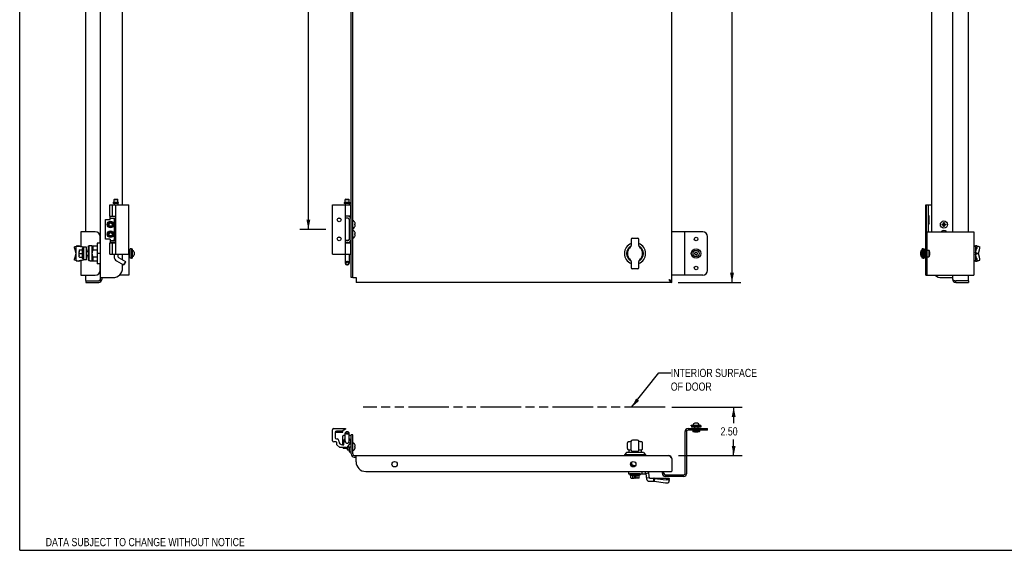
# Model space of a CAD drawing. Header units: inches. Extents: x 0 to 85, y 0 to 55.
# Tile 1 of 3: x 0 to 51.1, y 0 to 27.5. Entities that reach past the tile are written whole.
import ezdxf
from ezdxf.enums import TextEntityAlignment as Align

# ---------------------------------------------------------------- set-up
doc = ezdxf.new("R2010")
doc.units = ezdxf.units.IN
doc.header["$LTSCALE"] = 4.675
doc.header["$MEASUREMENT"] = 0
doc.linetypes.add('PHANTOM', pattern=[0.8, 0.45, -0.05, 0.1, -0.05, 0.1, -0.05])
doc.layers.get('0').update_dxf_attribs({"linetype": 'CONTINUOUS'})
doc.layers.add('DEFAULT_3', color=7, linetype='PHANTOM')
doc.styles.get("Standard").update_dxf_attribs({"font": 'txt', "width": 0.8})
doc.dimstyles.new('DIMSTYLE_1', dxfattribs={"dimtxt": 0.425, "dimasz": 0.5, "dimexe": 0.18, "dimexo": 0.0625, "dimgap": 0.09, "dimtad": 0, "dimtih": 1, "dimtoh": 1, "dimzin": 4, "dimdsep": 46, "dimtxsty": 'Standard', "dimblk": '_FILLED', "dimblk1": '_FILLED', "dimblk2": '_FILLED', "dimcen": 0.09, "dimadec": 0, "dimazin": 0, "dimtfac": 1, "dimtofl": 0, "dimtmove": 0, "dimatfit": 3, "dimldrblk": '_FILLED', "dimfxl": 0, "dimtolj": 1, "dimtzin": 4, "dimarcsym": 0})

# ---------------------------------------------------------------- blocks, each defined once
blk = doc.blocks.new('_FILLED')
at = {"color": 0, "linetype": 'ByBlock'}
blk.add_solid([(0, 0), (-1, 0.2), (-1, -0.2)], dxfattribs=at)
blk = doc.blocks.new('*D')
at = {"color": 2, "linetype": 'CONTINUOUS'}
for p, q in [((3.432, 46.233), (3.432, 47.566)), ((5.338, 45.483), (5.338, 47.566)), ((17.198, 45.983), (17.198, 47.566)), ((33.823, 46.233), (33.823, 47.566)), ((48.396, 45.983), (48.396, 47.566)), ((49.224, 46.135), (49.224, 47.566)), ((3.432, 47.116), (2.432, 47.116)), ((5.338, 47.116), (6.338, 47.116)), ((17.198, 47.116), (24.448, 47.116)), ((33.823, 47.116), (26.573, 47.116)), ((48.396, 47.116), (47.521, 47.116)), ((49.224, 47.116), (50.224, 47.116)), ((34.153, 45.883), (37.4, 45.883)), ((36.95, 45.883), (36.95, 30.308)), ((15.879, 43.133), (14.523, 43.133)), ((14.973, 43.133), (14.973, 30.308)), ((14.973, 16.633), (14.973, 29.458)), ((36.95, 13.883), (36.95, 29.458)), ((15.879, 16.633), (14.523, 16.633)), ((34.153, 13.883), (37.4, 13.883)), ((33.834, 7.415), (37.485, 7.415)), ((37.035, 7.415), (37.035, 6.589)), ((37.035, 4.913), (37.035, 5.739)), ((34.173, 4.913), (37.485, 4.913))]:
    blk.add_line(p, q, dxfattribs=at)
at = {"color": 2, "linetype": 'CONTINUOUS', "xscale": 0.5, "yscale": 0.5, "zscale": 0.5}
for p in [(3.432, 47.116), (33.823, 47.116), (48.396, 47.116)]:
    blk.add_blockref('_FILLED', p, dxfattribs=at)
for p, rotation in [((5.338, 47.116), 180), ((17.198, 47.116), 180), ((49.224, 47.116), 180), ((36.95, 45.883), 90), ((14.973, 43.133), 90), ((14.973, 16.633), 270), ((36.95, 13.883), 270), ((37.035, 7.415), 90), ((37.035, 4.913), 270)]:
    blk.add_blockref('_FILLED', p, dxfattribs=dict(at, rotation=rotation))
at = {"color": 2, "linetype": 'CONTINUOUS', "width": 0.8}
for s, p in [('1.91', (3.705, 46.904)), ('16.63', (24.661, 46.904)), ('.83', (46.289, 46.904)), ('26.50', (14.123, 29.671)), ('32.00', (36.1, 29.671)), ('2.50', (36.355, 5.951))]:
    blk.add_text(s, height=0.425, dxfattribs=at).set_placement(p)

msp = doc.modelspace()

# ---------------------------------------------------------------- linework, layer by layer
at = {"color": 7, "linetype": 'CONTINUOUS'}
for p, q in [((0, 0), (0, 55)), ((4.182, 45.727), (4.182, 14.039)), ((17.198, 14.133), (17.198, 45.633)), ((3.432, 16.508), (3.432, 43.258)), ((5.338, 17.913), (5.338, 41.32)), ((4.676, 17.913), (5.656, 17.913)), ((4.676, 17.323), (4.676, 17.913)), ((4.816, 17.323), (4.816, 17.913)), ((4.846, 17.993), (4.846, 18.009)), ((4.851, 17.988), (5.121, 17.988)), ((5.113, 18.019), (4.856, 18.019)), ((4.923, 18.199), (4.898, 18.174)), ((4.898, 18.174), (5.094, 18.174)), ((4.898, 18.036), (4.898, 18.174)), ((4.898, 18.036), (5.094, 18.036)), ((5.094, 17.973), (4.898, 17.973)), ((4.898, 17.973), (4.898, 17.913)), ((4.918, 18.019), (4.918, 18.036)), ((4.918, 17.973), (4.918, 17.988)), ((4.923, 18.199), (5.069, 18.199)), ((4.968, 17.913), (4.968, 15.353)), ((5.069, 18.199), (5.094, 18.174)), ((5.074, 18.019), (5.074, 18.036)), ((5.074, 17.973), (5.074, 17.988)), ((5.094, 18.036), (5.094, 18.174)), ((5.094, 17.973), (5.094, 17.913)), ((5.129, 17.993), (5.129, 18.009)), ((5.656, 15.353), (5.656, 17.913)), ((16.229, 17.913), (17.169, 17.913)), ((16.229, 15.353), (16.229, 17.913)), ((16.839, 17.993), (16.839, 18.009)), ((16.844, 17.988), (16.931, 17.988)), ((16.849, 18.019), (16.926, 18.019)), ((16.916, 18.199), (16.891, 18.174)), ((16.891, 18.174), (17.087, 18.174)), ((16.891, 18.036), (16.891, 18.174)), ((16.891, 18.036), (17.087, 18.036)), ((17.087, 17.973), (16.891, 17.973)), ((16.891, 17.973), (16.891, 17.913)), ((16.899, 15.353), (16.899, 17.913)), ((16.911, 18.019), (16.911, 18.036)), ((16.911, 17.973), (16.911, 17.988)), ((16.916, 18.199), (17.062, 18.199)), ((16.92, 17.993), (16.92, 18.009)), ((16.937, 17.993), (16.937, 18.009)), ((17.041, 17.993), (17.041, 18.009)), ((17.046, 17.988), (17.134, 17.988)), ((17.052, 18.019), (17.129, 18.019)), ((17.062, 18.199), (17.087, 18.174)), ((17.067, 18.019), (17.067, 18.036)), ((17.067, 17.973), (17.067, 17.988)), ((17.087, 18.036), (17.087, 18.174)), ((17.087, 17.973), (17.087, 17.913)), ((17.139, 17.993), (17.139, 18.009)), ((17.169, 17.323), (17.169, 17.913)), ((47.001, 17.913), (47.318, 17.913)), ((47.001, 16.508), (47.001, 17.913)), ((47.031, 16.508), (47.031, 17.913)), ((47.141, 17.252), (47.141, 17.913)), ((4.45, 17.141), (4.7, 17.141)), ((4.45, 16.126), (4.45, 17.141)), ((4.676, 17.323), (4.968, 17.323)), ((4.7, 17.141), (4.7, 17.315)), ((4.7, 17.211), (4.968, 17.211)), ((4.892, 17.211), (4.892, 17.181)), ((4.898, 17.323), (4.898, 17.315)), ((4.898, 17.211), (4.898, 16.056)), ((17.169, 17.323), (16.899, 17.323)), ((17.024, 17.211), (16.899, 17.211)), ((17.087, 17.323), (17.087, 17.303)), ((17.087, 17.172), (17.087, 16.094)), ((17.094, 17.053), (17.087, 17.053)), ((17.094, 17.141), (17.094, 16.126)), ((17.276, 17.07), (17.323, 17.07)), ((17.389, 16.982), (17.39, 16.983)), ((17.39, 16.981), (17.389, 16.982)), ((17.389, 16.899), (17.39, 16.899)), ((17.39, 16.868), (17.389, 16.868)), ((17.39, 16.899), (17.4, 16.899)), ((17.4, 16.868), (17.39, 16.868)), ((47.141, 17.252), (47.121, 17.235)), ((47.121, 17.235), (47.121, 17.015)), ((47.162, 17.233), (47.121, 17.233)), ((47.162, 17.017), (47.121, 17.017)), ((47.121, 17.015), (47.141, 16.998)), ((47.162, 17.342), (47.141, 17.342)), ((47.141, 16.508), (47.141, 16.998)), ((47.162, 16.909), (47.141, 16.909)), ((47.18, 17.312), (47.162, 17.342)), ((47.18, 16.939), (47.162, 16.909)), ((47.18, 16.939), (47.18, 17.312)), ((47.843, 16.868), (48.041, 16.899)), ((47.843, 16.899), (47.844, 16.899)), ((47.843, 16.899), (48.041, 16.868)), ((47.844, 16.868), (47.843, 16.868)), ((47.844, 16.899), (47.873, 16.899)), ((47.873, 16.868), (47.844, 16.868)), ((47.873, 16.899), (47.907, 16.918)), ((47.873, 16.899), (48.01, 16.868)), ((47.873, 16.868), (48.01, 16.899)), ((47.907, 16.848), (47.873, 16.868)), ((47.907, 16.918), (47.926, 16.952)), ((47.907, 16.918), (47.977, 16.848)), ((47.907, 16.848), (47.977, 16.918)), ((47.957, 16.784), (47.926, 16.982)), ((47.926, 16.981), (47.926, 16.982)), ((47.926, 16.784), (47.957, 16.982)), ((47.926, 16.952), (47.926, 16.981)), ((47.957, 16.815), (47.926, 16.952)), ((47.926, 16.815), (47.957, 16.952)), ((47.957, 16.982), (47.957, 16.981)), ((47.957, 16.981), (47.957, 16.952)), ((47.957, 16.952), (47.977, 16.918)), ((47.977, 16.918), (48.01, 16.899)), ((48.01, 16.868), (47.977, 16.848)), ((48.01, 16.899), (48.04, 16.899)), ((48.04, 16.868), (48.01, 16.868)), ((48.04, 16.899), (48.041, 16.899)), ((48.041, 16.868), (48.04, 16.868)), ((3.922, 16.508), (3.172, 16.508)), ((3.172, 16.508), (3.172, 15.744)), ((17.094, 16.713), (17.087, 16.713)), ((17.094, 16.553), (17.087, 16.553)), ((17.276, 16.697), (17.323, 16.697)), ((17.276, 16.57), (17.323, 16.57)), ((17.389, 16.784), (17.39, 16.785)), ((17.39, 16.784), (17.389, 16.784)), ((17.389, 16.482), (17.39, 16.483)), ((17.39, 16.481), (17.389, 16.482)), ((17.389, 16.399), (17.39, 16.399)), ((17.39, 16.368), (17.389, 16.368)), ((17.39, 16.399), (17.4, 16.399)), ((17.4, 16.368), (17.39, 16.368)), ((47.001, 16.508), (49.485, 16.508)), ((47.079, 14.258), (47.079, 16.508)), ((47.926, 16.815), (47.907, 16.848)), ((47.926, 16.785), (47.926, 16.815)), ((47.926, 16.784), (47.926, 16.785)), ((47.977, 16.848), (47.957, 16.815)), ((47.957, 16.815), (47.957, 16.785)), ((47.957, 16.785), (47.957, 16.784)), ((49.485, 16.508), (49.485, 14.258)), ((4.182, 15.915), (4.025, 15.915)), ((4.025, 15.915), (4.025, 14.852)), ((4.172, 15.915), (4.172, 16.258)), ((4.7, 16.126), (4.45, 16.126)), ((4.676, 15.943), (4.968, 15.943)), ((4.676, 15.353), (4.676, 15.943)), ((4.7, 16.126), (4.7, 15.952)), ((4.7, 16.056), (4.968, 16.056)), ((4.816, 15.353), (4.816, 15.943)), ((4.892, 16.056), (4.892, 16.085)), ((4.898, 15.952), (4.898, 15.943)), ((17.024, 16.056), (16.899, 16.056)), ((16.899, 15.943), (17.169, 15.943)), ((17.094, 16.213), (17.087, 16.213)), ((17.087, 15.964), (17.087, 15.943)), ((17.169, 15.353), (17.169, 15.943)), ((17.276, 16.197), (17.323, 16.197)), ((17.389, 16.284), (17.39, 16.285)), ((17.39, 16.284), (17.389, 16.284)), ((31.72, 16.112), (31.72, 15.805)), ((31.78, 16.171), (32.055, 16.171)), ((32.114, 15.805), (32.114, 16.112)), ((3.089, 15.552), (3.089, 15.48)), ((3.089, 15.48), (3.089, 15.475)), ((3.089, 15.311), (3.089, 15.455)), ((3.089, 15.383), (3.246, 15.383)), ((3.109, 15.572), (3.246, 15.572)), ((3.246, 15.625), (3.266, 15.649)), ((3.246, 15.625), (3.246, 15.142)), ((3.294, 15.649), (3.266, 15.649)), ((3.266, 15.649), (3.266, 15.117)), ((3.305, 15.129), (3.305, 15.637)), ((3.305, 15.636), (3.311, 15.636)), ((3.311, 15.628), (3.305, 15.628)), ((3.305, 15.613), (3.311, 15.613)), ((3.311, 15.591), (3.305, 15.591)), ((3.305, 15.563), (3.311, 15.563)), ((3.311, 15.529), (3.305, 15.529)), ((3.305, 15.49), (3.311, 15.49)), ((3.311, 15.449), (3.305, 15.449)), ((3.305, 15.424), (3.311, 15.424)), ((3.305, 15.405), (3.311, 15.405)), ((3.311, 15.361), (3.305, 15.361)), ((3.311, 15.342), (3.305, 15.342)), ((3.311, 15.424), (3.311, 15.636)), ((3.316, 15.491), (3.311, 15.491)), ((3.311, 15.361), (3.311, 15.405)), ((3.311, 15.13), (3.311, 15.342)), ((3.551, 15.549), (3.473, 15.543)), ((3.551, 15.734), (3.591, 15.773)), ((3.551, 15.734), (3.551, 15.051)), ((3.748, 15.773), (3.591, 15.773)), ((3.591, 15.773), (3.591, 15.009)), ((3.748, 15.777), (4.025, 15.777)), ((3.748, 15.777), (3.748, 14.989)), ((3.788, 15.777), (3.788, 15.564)), ((4.025, 15.564), (3.788, 15.564)), ((4.182, 15.383), (4.025, 15.383)), ((4.676, 15.353), (5.656, 15.353)), ((4.898, 15.353), (4.898, 15.221)), ((5.094, 15.353), (5.094, 15.221)), ((5.338, 15.046), (5.338, 15.353)), ((5.734, 15.468), (5.656, 15.468)), ((5.795, 15.628), (5.734, 15.628)), ((5.734, 15.138), (5.734, 15.628)), ((5.795, 15.633), (5.837, 15.633)), ((5.795, 15.633), (5.795, 15.133)), ((5.837, 15.633), (5.837, 15.133)), ((5.932, 15.454), (5.932, 15.453)), ((5.932, 15.453), (5.932, 15.313)), ((16.229, 15.353), (17.169, 15.353)), ((16.891, 15.353), (16.891, 14.879)), ((17.087, 15.353), (17.087, 14.879)), ((35.028, 15.418), (35.088, 15.454)), ((35.028, 15.348), (35.028, 15.418)), ((35.088, 15.312), (35.028, 15.348)), ((35.088, 15.454), (35.148, 15.418)), ((35.088, 15.312), (35.148, 15.348)), ((35.148, 15.418), (35.148, 15.348)), ((46.725, 15.454), (46.725, 15.313)), ((46.725, 15.454), (46.725, 15.454)), ((46.862, 15.633), (46.82, 15.633)), ((46.82, 15.133), (46.82, 15.633)), ((46.862, 15.133), (46.862, 15.633)), ((46.862, 15.628), (46.923, 15.628)), ((46.923, 15.628), (46.923, 15.138)), ((46.923, 15.468), (47.001, 15.468)), ((47.079, 15.553), (47.159, 15.553)), ((47.169, 15.543), (47.159, 15.553)), ((47.159, 15.553), (47.159, 15.213)), ((47.169, 15.543), (47.169, 15.223)), ((47.169, 15.468), (47.195, 15.463)), ((47.195, 15.463), (47.195, 15.303)), ((3.089, 15.311), (3.089, 15.307)), ((3.089, 15.302), (3.089, 15.311)), ((3.089, 15.214), (3.089, 15.287)), ((3.109, 15.195), (3.246, 15.195)), ((3.172, 15.022), (3.172, 14.258)), ((3.246, 15.142), (3.266, 15.117)), ((3.294, 15.117), (3.266, 15.117)), ((3.305, 15.317), (3.311, 15.317)), ((3.311, 15.276), (3.305, 15.276)), ((3.305, 15.238), (3.311, 15.238)), ((3.311, 15.204), (3.305, 15.204)), ((3.305, 15.175), (3.311, 15.175)), ((3.311, 15.153), (3.305, 15.153)), ((3.305, 15.138), (3.311, 15.138)), ((3.311, 15.13), (3.305, 15.13)), ((3.316, 15.275), (3.311, 15.275)), ((3.473, 15.223), (3.551, 15.218)), ((3.662, 15.009), (3.591, 15.009)), ((3.65, 15.009), (3.65, 15.005)), ((3.748, 14.993), (3.662, 14.993)), ((4.025, 14.989), (3.748, 14.989)), ((3.788, 15.203), (4.025, 15.203)), ((3.788, 15.203), (3.788, 14.989)), ((4.182, 14.852), (4.025, 14.852)), ((4.172, 14.508), (4.172, 14.852)), ((5.025, 15.001), (5.382, 14.794)), ((5.123, 15.17), (5.48, 14.964)), ((5.338, 14.633), (5.338, 14.82)), ((5.48, 14.964), (5.382, 14.794)), ((5.489, 14.93), (5.416, 14.804)), ((5.489, 14.93), (5.48, 14.964)), ((5.734, 15.298), (5.656, 15.298)), ((5.795, 15.138), (5.734, 15.138)), ((5.795, 15.133), (5.837, 15.133)), ((5.932, 15.313), (5.932, 15.312)), ((31.72, 14.961), (31.72, 14.655)), ((32.114, 14.655), (32.114, 14.961)), ((46.725, 15.313), (46.725, 15.312)), ((46.862, 15.133), (46.82, 15.133)), ((46.862, 15.138), (46.923, 15.138)), ((46.923, 15.298), (47.001, 15.298)), ((47.079, 15.213), (47.159, 15.213)), ((47.169, 15.223), (47.159, 15.213)), ((47.169, 15.299), (47.195, 15.303)), ((5.416, 14.804), (5.382, 14.794)), ((32.055, 14.596), (31.78, 14.596)), ((3.172, 14.258), (3.922, 14.258)), ((3.432, 13.981), (3.432, 14.258)), ((3.432, 13.961), (4.104, 13.961)), ((3.432, 13.961), (3.432, 13.883)), ((4.182, 14.133), (4.838, 14.133)), ((17.276, 14.133), (17.198, 14.133)), ((33.667, 14.039), (33.706, 14.009)), ((33.706, 14.009), (33.745, 13.984)), ((33.745, 13.984), (33.784, 13.967)), ((33.784, 13.967), (33.823, 13.961)), ((33.823, 13.883), (33.823, 13.961)), ((47.001, 14.258), (49.485, 14.258)), ((48.552, 13.883), (48.552, 13.961)), ((49.204, 13.961), (49.224, 13.961)), ((49.224, 13.961), (49.224, 13.883)), ((16.229, 5.68), (16.229, 6.248)), ((16.289, 6.308), (16.899, 6.308)), ((16.381, 6.13), (16.381, 6.144)), ((16.382, 6.129), (16.381, 6.13)), ((16.382, 6.129), (16.755, 6.129)), ((16.729, 6.168), (16.429, 6.168)), ((16.569, 6.147), (16.569, 6.168)), ((16.899, 6.278), (16.729, 6.168)), ((16.755, 6.129), (16.757, 6.13)), ((16.756, 6.13), (16.756, 6.186)), ((16.899, 6.308), (16.899, 6.278)), ((34.589, 6.152), (34.589, 3.965)), ((35.681, 6.23), (34.668, 6.23)), ((34.838, 6.489), (35.338, 6.489)), ((34.838, 6.447), (34.838, 6.489)), ((34.838, 6.447), (35.338, 6.447)), ((34.843, 6.447), (34.843, 6.386)), ((35.333, 6.386), (34.843, 6.386)), ((34.918, 6.23), (34.918, 6.15)), ((35.258, 6.15), (34.918, 6.15)), ((34.928, 6.14), (34.918, 6.15)), ((35.248, 6.14), (34.928, 6.14)), ((35.003, 6.386), (35.003, 6.308)), ((35.003, 6.14), (35.008, 6.114)), ((35.087, 6.584), (35.018, 6.584)), ((35.088, 6.584), (35.087, 6.584)), ((35.158, 6.584), (35.088, 6.584)), ((35.172, 6.14), (35.168, 6.114)), ((35.173, 6.386), (35.173, 6.308)), ((35.248, 6.14), (35.258, 6.15)), ((35.258, 6.23), (35.258, 6.15)), ((35.333, 6.447), (35.333, 6.386)), ((35.338, 6.447), (35.338, 6.489)), ((35.681, 6.23), (35.681, 6.308)), ((16.419, 5.62), (16.289, 5.62)), ((16.369, 6.108), (16.369, 5.829)), ((16.429, 5.769), (16.469, 5.769)), ((16.559, 5.679), (16.559, 5.648)), ((16.891, 5.648), (16.891, 6.084)), ((16.929, 6.126), (16.909, 6.112)), ((17.048, 6.126), (17.069, 6.112)), ((17.087, 5.648), (17.087, 6.084)), ((17.198, 5.725), (17.151, 5.725)), ((17.198, 4.993), (17.198, 5.991)), ((17.276, 5.991), (17.198, 5.991)), ((31.583, 5.626), (31.577, 5.625)), ((31.591, 5.627), (31.58, 5.625)), ((31.591, 5.627), (31.583, 5.626)), ((31.609, 5.628), (31.591, 5.627)), ((31.609, 5.628), (31.6, 5.627)), ((31.633, 5.63), (31.609, 5.628)), ((31.709, 5.636), (31.698, 5.635)), ((31.72, 5.637), (31.709, 5.636)), ((31.72, 5.192), (31.72, 5.645)), ((32.055, 5.704), (31.78, 5.704)), ((32.114, 5.192), (32.114, 5.645)), ((32.181, 5.632), (32.171, 5.633)), ((32.212, 5.63), (32.201, 5.63)), ((32.244, 5.627), (32.226, 5.628)), ((32.252, 5.626), (32.244, 5.627)), ((32.258, 5.625), (32.244, 5.627)), ((35.168, 6.114), (35.008, 6.114)), ((16.449, 5.468), (16.449, 5.59)), ((16.599, 5.328), (16.449, 5.468)), ((16.939, 5.328), (16.599, 5.328)), ((16.739, 5.468), (16.819, 5.468)), ((16.776, 5.328), (16.776, 5.283)), ((16.776, 5.283), (16.786, 5.273)), ((16.786, 5.328), (16.786, 5.273)), ((17.004, 5.273), (16.786, 5.273)), ((16.819, 5.468), (16.819, 5.589)), ((17.131, 5.538), (16.986, 5.351)), ((17.004, 5.207), (17.004, 5.353)), ((17.004, 5.207), (17.014, 5.197)), ((17.014, 5.197), (17.014, 5.353)), ((17.094, 5.197), (17.014, 5.197)), ((17.094, 5.353), (17.094, 5.103)), ((17.198, 5.571), (17.151, 5.571)), ((17.276, 5.554), (17.323, 5.554)), ((17.276, 5.181), (17.323, 5.181)), ((17.39, 5.466), (17.389, 5.467)), ((17.389, 5.467), (17.39, 5.467)), ((17.389, 5.383), (17.39, 5.383)), ((17.39, 5.352), (17.389, 5.352)), ((17.389, 5.268), (17.39, 5.269)), ((17.39, 5.268), (17.389, 5.268)), ((17.39, 5.383), (17.4, 5.383)), ((17.4, 5.352), (17.39, 5.352)), ((17.4, 5.383), (17.402, 5.388)), ((17.402, 5.347), (17.4, 5.352)), ((17.4, 5.299), (17.402, 5.31)), ((17.402, 5.388), (17.403, 5.393)), ((17.403, 5.342), (17.402, 5.347)), ((17.402, 5.31), (17.404, 5.321)), ((17.403, 5.393), (17.404, 5.398)), ((17.404, 5.337), (17.403, 5.342)), ((17.404, 5.398), (17.405, 5.402)), ((17.405, 5.332), (17.404, 5.337)), ((17.404, 5.321), (17.405, 5.332)), ((31.524, 5.271), (31.524, 5.566)), ((31.577, 5.212), (31.58, 5.212)), ((31.58, 5.212), (31.583, 5.212)), ((31.58, 5.212), (31.583, 5.212)), ((31.583, 5.212), (31.591, 5.211)), ((31.591, 5.211), (31.609, 5.209)), ((31.602, 5.21), (31.602, 5.07)), ((31.78, 5.133), (32.055, 5.133)), ((32.226, 5.209), (32.244, 5.211)), ((32.232, 5.21), (32.244, 5.211)), ((32.232, 5.21), (32.232, 5.07)), ((32.244, 5.211), (32.252, 5.212)), ((32.251, 5.212), (32.255, 5.212)), ((32.252, 5.212), (32.258, 5.212)), ((32.311, 5.271), (32.311, 5.566)), ((17.094, 5.103), (17.198, 5.103)), ((17.356, 4.835), (17.448, 4.835)), ((31.484, 5.07), (31.366, 4.952)), ((32.469, 4.952), (31.366, 4.952)), ((31.366, 4.952), (31.366, 4.913)), ((32.35, 5.07), (31.484, 5.07)), ((32.35, 5.07), (32.469, 4.952)), ((32.469, 4.952), (32.469, 4.913)), ((31.687, 4.44), (31.737, 4.44)), ((31.697, 4.401), (31.95, 4.401)), ((31.737, 4.568), (31.737, 4.44)), ((31.917, 4.401), (31.951, 4.403)), ((31.652, 3.946), (31.652, 3.919)), ((31.652, 3.919), (32.183, 3.919)), ((31.676, 3.899), (31.652, 3.919)), ((31.851, 3.964), (31.663, 3.964)), ((31.663, 3.964), (31.663, 3.958)), ((32.171, 3.958), (31.663, 3.958)), ((31.664, 3.964), (31.664, 3.958)), ((31.672, 3.958), (31.672, 3.964)), ((31.676, 3.899), (32.159, 3.899)), ((31.687, 3.964), (31.687, 3.958)), ((31.7, 3.761), (31.7, 3.899)), ((31.709, 3.958), (31.709, 3.964)), ((31.723, 3.742), (31.764, 3.742)), ((31.738, 3.964), (31.738, 3.958)), ((31.764, 3.742), (31.767, 3.742)), ((31.772, 3.958), (31.772, 3.964)), ((31.778, 3.742), (31.876, 3.742)), ((31.809, 3.969), (31.809, 3.964)), ((31.809, 3.761), (31.809, 3.899)), ((31.81, 3.964), (31.81, 3.958)), ((31.851, 3.958), (31.851, 3.964)), ((31.904, 3.964), (31.852, 3.964)), ((31.852, 3.958), (31.852, 3.964)), ((31.876, 3.852), (31.888, 3.84)), ((31.947, 3.84), (31.888, 3.84)), ((31.888, 3.753), (31.888, 3.84)), ((31.895, 3.964), (31.895, 3.958)), ((31.904, 3.958), (31.904, 3.964)), ((31.983, 3.964), (31.931, 3.964)), ((31.931, 3.964), (31.931, 3.958)), ((31.939, 3.958), (31.939, 3.964)), ((31.959, 3.852), (31.947, 3.84)), ((31.947, 3.753), (31.947, 3.84)), ((32.056, 3.742), (31.959, 3.742)), ((31.983, 3.964), (31.983, 3.958)), ((32.171, 3.964), (31.984, 3.964)), ((31.984, 3.964), (31.984, 3.958)), ((32.025, 3.958), (32.025, 3.964)), ((32.026, 3.969), (32.026, 3.964)), ((32.026, 3.761), (32.026, 3.899)), ((32.062, 3.742), (32.056, 3.742)), ((32.063, 3.964), (32.063, 3.958)), ((32.112, 3.742), (32.07, 3.742)), ((32.097, 3.958), (32.097, 3.964)), ((32.125, 3.964), (32.125, 3.958)), ((32.135, 3.761), (32.135, 3.899)), ((32.147, 3.958), (32.147, 3.964)), ((32.159, 3.899), (32.183, 3.919)), ((32.163, 3.964), (32.163, 3.958)), ((32.17, 3.958), (32.17, 3.964)), ((32.171, 3.958), (32.171, 3.964)), ((32.183, 3.946), (32.183, 3.919)), ((33.339, 3.982), (33.339, 4.085)), ((34.449, 3.824), (33.497, 3.824)), ((0, 0), (85, 0))]:
    msp.add_line(p, q, dxfattribs=at)
at = {"color": 3, "linetype": 'CONTINUOUS'}
for p, q in [((17.276, 14.133), (17.276, 45.633)), ((33.823, 13.961), (33.823, 45.805)), ((47.318, 16.508), (47.318, 43.258)), ((48.396, 16.508), (48.396, 43.258)), ((49.224, 16.508), (49.224, 43.258)), ((4.7, 17.315), (4.968, 17.315)), ((4.898, 17.195), (4.895, 17.211)), ((17.024, 17.315), (16.899, 17.315)), ((35.431, 16.508), (33.823, 16.508)), ((34.511, 14.258), (34.511, 16.508)), ((47.001, 14.258), (47.001, 16.508)), ((4.968, 15.952), (4.7, 15.952)), ((4.895, 16.056), (4.898, 16.072)), ((17.024, 15.952), (16.899, 15.952)), ((35.681, 14.508), (35.681, 16.258)), ((5.656, 15.353), (5.656, 14.258)), ((3.432, 13.883), (4.104, 13.883)), ((4.26, 14.133), (4.26, 14.039)), ((5.656, 14.258), (5.164, 14.258)), ((17.276, 14.133), (17.448, 14.133)), ((17.448, 14.133), (17.448, 13.883)), ((33.823, 13.883), (17.448, 13.883)), ((33.667, 14.039), (33.727, 14.02)), ((33.667, 14.039), (33.706, 13.979)), ((33.706, 13.979), (33.745, 13.929)), ((33.727, 14.02), (33.778, 14)), ((35.431, 14.258), (33.823, 14.258)), ((47.818, 14.133), (48.396, 14.133)), ((48.396, 14.039), (48.396, 14.258)), ((48.442, 14), (48.493, 13.981)), ((48.493, 13.981), (48.552, 13.961)), ((49.204, 13.961), (48.552, 13.961)), ((48.552, 13.883), (49.224, 13.883)), ((49.224, 13.981), (49.224, 14.258)), ((34.511, 6.152), (34.511, 3.965)), ((34.668, 6.308), (35.681, 6.308)), ((16.744, 5.884), (16.744, 5.468)), ((16.891, 5.944), (16.804, 5.944)), ((17.198, 5.944), (17.087, 5.944)), ((17.135, 5.752), (17.166, 5.752)), ((17.276, 4.993), (17.276, 5.991)), ((17.198, 5.353), (16.987, 5.353)), ((17.135, 5.544), (17.166, 5.544)), ((17.356, 4.913), (33.667, 4.913)), ((17.448, 4.585), (17.448, 4.913)), ((33.745, 4.867), (33.784, 4.816)), ((33.784, 4.816), (33.823, 4.757)), ((33.823, 4.757), (33.823, 4.105)), ((17.948, 4.085), (33.803, 4.085)), ((33.417, 3.982), (33.417, 4.085)), ((34.449, 3.902), (33.497, 3.902))]:
    msp.add_line(p, q, dxfattribs=at)
at = {"color": 6, "linetype": 'CONTINUOUS'}
for p, q in [((2.848, 15.734), (2.849, 15.734)), ((2.923, 15.754), (2.849, 15.734)), ((2.849, 15.734), (2.923, 15.744)), ((2.923, 15.386), (2.871, 15.579)), ((2.871, 15.187), (2.923, 15.38)), ((2.923, 15.757), (3.104, 15.757)), ((2.923, 15.009), (2.923, 15.757)), ((2.999, 15.775), (2.934, 15.757)), ((2.972, 15.757), (3.074, 15.785)), ((2.999, 15.775), (3.074, 15.785)), ((2.999, 15.775), (2.999, 15.775)), ((3.077, 15.757), (3.313, 15.711)), ((3.316, 15.716), (3.104, 15.757)), ((3.313, 15.711), (3.316, 15.711)), ((3.473, 15.718), (3.316, 15.718)), ((3.316, 15.718), (3.316, 15.049)), ((3.473, 15.049), (3.473, 15.718)), ((49.485, 15.744), (49.552, 15.757)), ((49.575, 15.757), (49.552, 15.757)), ((49.575, 15.757), (49.575, 15.009)), ((49.733, 15.383), (49.575, 15.383)), ((49.657, 15.775), (49.582, 15.785)), ((49.582, 15.428), (49.635, 15.621)), ((49.582, 15.428), (49.733, 15.386)), ((49.733, 15.38), (49.582, 15.339)), ((49.635, 15.146), (49.582, 15.339)), ((49.657, 15.775), (49.657, 15.775)), ((49.657, 15.775), (49.808, 15.734)), ((49.723, 15.757), (49.733, 15.757)), ((49.733, 15.754), (49.733, 15.757)), ((49.733, 15.386), (49.786, 15.579)), ((49.733, 15.38), (49.733, 15.386)), ((49.786, 15.187), (49.733, 15.38)), ((2.849, 15.033), (2.848, 15.033)), ((2.923, 15.023), (2.849, 15.033)), ((2.923, 15.012), (2.849, 15.033)), ((2.923, 15.009), (3.104, 15.009)), ((2.999, 14.991), (2.934, 15.009)), ((3.074, 14.981), (2.972, 15.009)), ((3.074, 14.981), (2.999, 14.991)), ((2.999, 14.991), (2.999, 14.991)), ((3.313, 15.055), (3.077, 15.009)), ((3.104, 15.009), (3.316, 15.05)), ((3.316, 15.055), (3.313, 15.055)), ((3.473, 15.049), (3.316, 15.049)), ((49.552, 15.009), (49.485, 15.022)), ((49.552, 15.009), (49.575, 15.009)), ((49.582, 14.981), (49.657, 14.991)), ((49.657, 14.991), (49.808, 15.033)), ((49.657, 14.991), (49.657, 14.991)), ((49.733, 15.009), (49.723, 15.009)), ((49.733, 15.009), (49.733, 15.012)), ((31.583, 4.085), (31.583, 3.969)), ((31.583, 3.969), (32.469, 3.969)), ((32.272, 4.085), (32.272, 3.969)), ((32.469, 3.969), (32.469, 4.085)), ((32.627, 3.993), (32.472, 3.965)), ((32.472, 3.965), (32.518, 3.709)), ((32.669, 3.757), (32.514, 3.73)), ((32.673, 3.737), (32.627, 3.993)), ((32.677, 3.734), (33.675, 3.734)), ((32.677, 3.576), (32.916, 3.576)), ((32.888, 3.576), (32.888, 3.734)), ((32.936, 3.727), (32.916, 3.576)), ((32.916, 3.576), (33.507, 3.501)), ((32.936, 3.727), (33.526, 3.652)), ((33.685, 3.673), (33.665, 3.523)), ((33.672, 3.576), (33.675, 3.576)), ((33.675, 3.576), (33.675, 3.598)), ((33.685, 3.674), (33.689, 3.727)), ((33.685, 3.674), (33.685, 3.673))]:
    msp.add_line(p, q, dxfattribs=at)
at = {"color": 2, "linetype": 'CONTINUOUS'}
for p, q in [((31.743, 7.415), (33.15, 9.192)), ((33.15, 9.192), (33.775, 9.192))]:
    msp.add_line(p, q, dxfattribs=at)
at = {"color": 7, "linetype": 'CONTINUOUS'}
for points in [[(5.129, 18.009), (5.128, 18.012), (5.128, 18.014), (5.126, 18.015), (5.125, 18.016), (5.123, 18.017), (5.121, 18.018), (5.119, 18.019), (5.117, 18.019), (5.115, 18.019), (5.113, 18.019)], [(5.129, 17.993), (5.129, 17.992), (5.128, 17.991), (5.127, 17.99), (5.126, 17.989), (5.125, 17.989), (5.124, 17.989), (5.123, 17.988), (5.122, 17.988), (5.121, 17.988)], [(16.92, 18.009), (16.92, 18.012), (16.919, 18.014), (16.919, 18.015), (16.918, 18.016), (16.917, 18.017), (16.917, 18.018), (16.916, 18.019), (16.915, 18.019), (16.914, 18.019), (16.913, 18.019)], [(16.92, 17.993), (16.92, 17.992), (16.92, 17.991), (16.919, 17.99), (16.919, 17.989), (16.919, 17.989), (16.918, 17.989), (16.918, 17.988), (16.917, 17.988), (16.917, 17.988)], [(16.937, 18.009), (16.937, 18.012), (16.936, 18.014), (16.934, 18.016), (16.932, 18.017), (16.93, 18.019), (16.928, 18.019), (16.926, 18.019)], [(16.937, 17.993), (16.937, 17.992), (16.936, 17.99), (16.935, 17.989), (16.934, 17.989), (16.933, 17.988), (16.931, 17.988)], [(17.041, 18.009), (17.041, 18.012), (17.042, 18.014), (17.044, 18.016), (17.045, 18.017), (17.047, 18.019), (17.05, 18.019), (17.052, 18.019)], [(17.041, 17.993), (17.041, 17.992), (17.042, 17.99), (17.043, 17.989), (17.044, 17.989), (17.045, 17.988), (17.046, 17.988)], [(4.898, 17.163), (4.895, 17.166), (4.893, 17.174), (4.892, 17.181)], [(17.389, 16.868), (17.39, 16.878), (17.39, 16.888), (17.389, 16.899)], [(17.405, 16.918), (17.404, 16.926), (17.403, 16.934), (17.402, 16.943), (17.4, 16.952)], [(17.4, 16.899), (17.402, 16.905), (17.404, 16.912), (17.405, 16.918)], [(17.405, 16.848), (17.404, 16.855), (17.402, 16.861), (17.4, 16.868)], [(47.162, 17.233), (47.169, 17.246), (47.174, 17.258), (47.177, 17.27), (47.179, 17.282), (47.179, 17.293), (47.177, 17.305), (47.174, 17.317), (47.169, 17.329), (47.162, 17.342)], [(47.162, 17.017), (47.169, 17.042), (47.174, 17.066), (47.177, 17.09), (47.179, 17.113), (47.179, 17.137), (47.177, 17.161), (47.174, 17.184), (47.169, 17.208), (47.162, 17.233)], [(47.162, 16.909), (47.169, 16.921), (47.174, 16.933), (47.177, 16.945), (47.179, 16.957), (47.179, 16.969), (47.177, 16.98), (47.174, 16.992), (47.169, 17.004), (47.162, 17.017)], [(47.843, 16.868), (47.842, 16.878), (47.842, 16.888), (47.843, 16.899)], [(47.926, 16.982), (47.931, 16.983), (47.937, 16.983), (47.942, 16.983)], [(47.942, 16.983), (47.947, 16.983), (47.952, 16.983), (47.957, 16.982)], [(48.041, 16.899), (48.041, 16.888), (48.041, 16.878), (48.041, 16.868)], [(17.389, 16.368), (17.39, 16.378), (17.39, 16.388), (17.389, 16.399)], [(17.4, 16.815), (17.402, 16.823), (17.403, 16.832), (17.404, 16.84), (17.405, 16.848)], [(17.405, 16.418), (17.404, 16.426), (17.403, 16.434), (17.402, 16.443), (17.4, 16.452)], [(17.4, 16.399), (17.402, 16.405), (17.404, 16.412), (17.405, 16.418)], [(17.405, 16.348), (17.404, 16.355), (17.402, 16.361), (17.4, 16.368)], [(17.4, 16.315), (17.402, 16.323), (17.403, 16.332), (17.404, 16.34), (17.405, 16.348)], [(47.942, 16.784), (47.937, 16.784), (47.931, 16.784), (47.926, 16.784)], [(47.957, 16.784), (47.952, 16.784), (47.947, 16.784), (47.942, 16.784)], [(4.892, 16.085), (4.893, 16.092), (4.895, 16.1), (4.898, 16.104)], [(3.089, 15.48), (3.089, 15.473), (3.089, 15.464), (3.089, 15.455)], [(3.089, 15.455), (3.089, 15.464), (3.089, 15.472), (3.089, 15.48)], [(3.473, 15.494), (3.503, 15.491), (3.551, 15.486)], [(3.788, 15.564), (3.77, 15.516), (3.758, 15.472), (3.751, 15.427), (3.748, 15.383)], [(3.748, 15.383), (3.751, 15.34), (3.758, 15.294), (3.77, 15.25), (3.788, 15.203)], [(3.089, 15.287), (3.089, 15.294), (3.089, 15.302), (3.089, 15.311)], [(3.089, 15.302), (3.089, 15.293), (3.089, 15.287)], [(3.551, 15.28), (3.503, 15.275), (3.473, 15.272)], [(3.551, 15.051), (3.564, 15.037), (3.578, 15.023), (3.591, 15.009)], [(16.989, 14.964), (16.966, 14.962), (16.944, 14.955), (16.924, 14.943), (16.908, 14.928), (16.897, 14.909), (16.892, 14.89), (16.891, 14.879)], [(16.891, 14.879), (16.892, 14.869), (16.897, 14.849), (16.908, 14.831), (16.924, 14.816), (16.944, 14.804), (16.966, 14.797), (16.989, 14.794)], [(16.989, 14.93), (16.972, 14.928), (16.955, 14.923), (16.941, 14.914), (16.929, 14.903), (16.921, 14.889), (16.916, 14.874), (16.916, 14.859), (16.921, 14.844), (16.929, 14.831), (16.941, 14.819), (16.955, 14.811), (16.972, 14.805), (16.989, 14.804)], [(17.087, 14.879), (17.086, 14.89), (17.08, 14.909), (17.069, 14.928), (17.054, 14.943), (17.034, 14.955), (17.012, 14.962), (16.989, 14.964)], [(16.989, 14.804), (17.006, 14.805), (17.023, 14.811), (17.037, 14.819), (17.049, 14.831), (17.057, 14.844), (17.061, 14.859), (17.061, 14.874), (17.057, 14.889), (17.049, 14.903), (17.037, 14.914), (17.023, 14.923), (17.006, 14.928), (16.989, 14.93)], [(16.989, 14.794), (17.012, 14.797), (17.034, 14.804), (17.054, 14.816), (17.069, 14.831), (17.08, 14.849), (17.086, 14.869), (17.087, 14.879)], [(4.182, 14.039), (4.172, 14.013), (4.143, 13.987), (4.104, 13.961)], [(33.667, 14.039), (33.706, 14.013), (33.721, 14)], [(16.383, 6.146), (16.403, 6.14), (16.424, 6.135), (16.444, 6.132), (16.465, 6.13), (16.485, 6.13), (16.506, 6.132), (16.526, 6.135), (16.547, 6.14), (16.569, 6.147)], [(16.569, 6.147), (16.591, 6.14), (16.611, 6.135), (16.632, 6.132), (16.652, 6.13), (16.673, 6.13), (16.693, 6.132), (16.714, 6.135), (16.735, 6.14), (16.756, 6.147)], [(16.989, 6.142), (16.972, 6.141), (16.955, 6.138), (16.941, 6.133), (16.929, 6.126)], [(17.048, 6.126), (17.037, 6.133), (17.023, 6.138), (17.006, 6.141), (16.989, 6.142)], [(16.909, 6.112), (16.897, 6.101), (16.892, 6.089), (16.891, 6.084)], [(16.891, 6.084), (16.892, 6.078), (16.897, 6.066), (16.908, 6.056), (16.924, 6.047), (16.944, 6.04), (16.966, 6.036), (16.989, 6.035)], [(16.929, 6.126), (16.921, 6.118), (16.916, 6.11), (16.916, 6.101), (16.921, 6.092), (16.929, 6.084), (16.941, 6.078), (16.955, 6.073), (16.972, 6.07), (16.989, 6.069)], [(16.989, 6.069), (17.006, 6.07), (17.023, 6.073), (17.037, 6.078), (17.049, 6.084), (17.057, 6.092), (17.061, 6.101), (17.061, 6.11), (17.057, 6.118), (17.048, 6.126)], [(16.989, 6.035), (17.012, 6.036), (17.034, 6.04), (17.054, 6.047), (17.069, 6.056), (17.08, 6.066), (17.086, 6.078), (17.087, 6.084)], [(17.087, 6.084), (17.086, 6.089), (17.08, 6.101), (17.069, 6.112)], [(31.577, 5.625), (31.562, 5.622), (31.549, 5.615), (31.538, 5.605), (31.53, 5.593), (31.525, 5.579), (31.524, 5.566)], [(31.698, 5.635), (31.664, 5.633), (31.633, 5.63)], [(32.136, 5.635), (32.125, 5.636), (32.114, 5.637)], [(32.226, 5.628), (32.202, 5.63), (32.171, 5.633), (32.136, 5.635)], [(32.311, 5.566), (32.31, 5.579), (32.305, 5.593), (32.297, 5.605), (32.286, 5.615), (32.273, 5.622), (32.258, 5.625)], [(17.39, 5.367), (17.39, 5.372), (17.39, 5.378), (17.389, 5.383)], [(17.389, 5.352), (17.39, 5.357), (17.39, 5.362), (17.39, 5.367)], [(17.405, 5.402), (17.404, 5.413), (17.402, 5.425), (17.4, 5.436)], [(31.524, 5.271), (31.525, 5.259), (31.53, 5.245), (31.538, 5.232), (31.549, 5.223), (31.562, 5.216), (31.577, 5.212)], [(31.609, 5.209), (31.633, 5.207), (31.664, 5.204), (31.698, 5.202)], [(31.698, 5.202), (31.709, 5.201), (31.72, 5.2)], [(32.114, 5.2), (32.125, 5.201), (32.136, 5.202)], [(32.136, 5.202), (32.171, 5.204), (32.201, 5.207), (32.226, 5.209)], [(32.258, 5.212), (32.273, 5.216), (32.286, 5.223), (32.297, 5.232), (32.305, 5.245), (32.31, 5.259), (32.311, 5.271)], [(31.737, 4.44), (31.784, 4.423), (31.829, 4.411), (31.874, 4.403), (31.917, 4.401)], [(31.723, 3.742), (31.716, 3.742), (31.711, 3.744), (31.706, 3.748), (31.703, 3.752), (31.7, 3.757), (31.7, 3.761)], [(31.764, 3.742), (31.768, 3.742), (31.773, 3.742), (31.778, 3.742)], [(31.82, 3.742), (31.817, 3.742), (31.814, 3.744), (31.812, 3.748), (31.81, 3.752), (31.809, 3.757), (31.809, 3.761)], [(32.015, 3.742), (32.018, 3.742), (32.021, 3.744), (32.023, 3.748), (32.025, 3.752), (32.026, 3.757), (32.026, 3.761)], [(32.07, 3.742), (32.067, 3.742), (32.062, 3.742), (32.056, 3.742)], [(32.062, 3.742), (32.067, 3.742), (32.07, 3.742)], [(32.112, 3.742), (32.118, 3.742), (32.124, 3.744), (32.129, 3.748), (32.132, 3.752), (32.134, 3.757), (32.135, 3.761)]]:
    msp.add_lwpolyline(points, dxfattribs=at)
at = {"color": 6, "linetype": 'CONTINUOUS'}
for points in [[(2.871, 15.579), (2.863, 15.609), (2.856, 15.638), (2.851, 15.664), (2.847, 15.687), (2.845, 15.707), (2.844, 15.721), (2.846, 15.73), (2.848, 15.734)], [(3.081, 15.757), (3.08, 15.767), (3.078, 15.776), (3.074, 15.785)], [(3.313, 15.711), (3.314, 15.706), (3.316, 15.701), (3.316, 15.697)], [(49.575, 15.757), (49.576, 15.767), (49.579, 15.776), (49.582, 15.785)], [(49.582, 15.428), (49.579, 15.413), (49.576, 15.398), (49.575, 15.383)], [(49.575, 15.383), (49.576, 15.368), (49.579, 15.353), (49.582, 15.339)], [(49.657, 15.775), (49.66, 15.772), (49.661, 15.763), (49.661, 15.748), (49.659, 15.729), (49.655, 15.706), (49.65, 15.679), (49.643, 15.65), (49.635, 15.621)], [(49.786, 15.579), (49.794, 15.609), (49.8, 15.638), (49.806, 15.664), (49.809, 15.687), (49.812, 15.707), (49.812, 15.721), (49.811, 15.73), (49.808, 15.734)], [(2.848, 15.033), (2.846, 15.036), (2.844, 15.045), (2.845, 15.06), (2.847, 15.079), (2.851, 15.102), (2.856, 15.129), (2.863, 15.157), (2.871, 15.187)], [(3.074, 14.981), (3.078, 14.99), (3.08, 15), (3.081, 15.009)], [(3.316, 15.07), (3.316, 15.065), (3.314, 15.06), (3.313, 15.055)], [(49.582, 14.981), (49.579, 14.99), (49.576, 15), (49.575, 15.009)], [(49.635, 15.146), (49.643, 15.116), (49.65, 15.087), (49.655, 15.061), (49.659, 15.037), (49.661, 15.018), (49.661, 15.004), (49.66, 14.995), (49.657, 14.991)], [(49.808, 15.033), (49.811, 15.036), (49.812, 15.045), (49.812, 15.06), (49.809, 15.079), (49.806, 15.102), (49.8, 15.129), (49.794, 15.157), (49.786, 15.187)], [(32.936, 3.727), (32.92, 3.73), (32.904, 3.733), (32.888, 3.734)], [(33.685, 3.673), (33.682, 3.666), (33.672, 3.659), (33.657, 3.654), (33.638, 3.65), (33.614, 3.648), (33.586, 3.648), (33.557, 3.649), (33.526, 3.652)], [(33.675, 3.734), (33.68, 3.733), (33.684, 3.73), (33.689, 3.727)], [(33.507, 3.501), (33.537, 3.498), (33.567, 3.497), (33.594, 3.497), (33.618, 3.5), (33.638, 3.503), (33.652, 3.509), (33.662, 3.515), (33.665, 3.523)]]:
    msp.add_lwpolyline(points, dxfattribs=at)
at = {"color": 3, "linetype": 'CONTINUOUS'}
for points in [[(33.745, 13.929), (33.784, 13.895), (33.823, 13.883)], [(33.778, 14), (33.811, 13.981), (33.823, 13.961)], [(48.396, 14.039), (48.408, 14.02), (48.442, 14)], [(17.198, 5.725), (17.197, 5.737), (17.191, 5.746), (17.18, 5.751), (17.166, 5.752)], [(17.166, 5.544), (17.18, 5.546), (17.191, 5.551), (17.197, 5.559), (17.198, 5.571)], [(33.667, 4.913), (33.706, 4.901), (33.745, 4.867)]]:
    msp.add_lwpolyline(points, dxfattribs=at)
at = {"color": 7, "linetype": 'CONTINUOUS'}
for centre, radius in [((4.715, 16.883), 0.17), ((4.715, 16.883), 0.16), ((4.715, 16.883), 0.105), ((4.715, 16.883), 0.095), ((4.715, 16.883), 0.094), ((4.715, 16.883), 0.084), ((16.569, 17.125), 0.1), ((16.569, 17.125), 0.095), ((47.942, 16.883), 0.186), ((4.715, 16.383), 0.17), ((4.715, 16.383), 0.16), ((4.715, 16.383), 0.105), ((4.715, 16.383), 0.095), ((4.715, 16.383), 0.094), ((4.715, 16.383), 0.084), ((16.569, 16.141), 0.1), ((16.569, 16.141), 0.095), ((35.088, 15.383), 0.25), ((35.088, 15.383), 0.16)]:
    msp.add_circle(centre, radius, dxfattribs=at)
at = {"color": 3, "linetype": 'CONTINUOUS'}
for centre, radius in [((35.088, 16.133), 0.094), ((35.088, 14.633), 0.094), ((19.448, 4.46), 0.141), ((31.823, 4.46), 0.141)]:
    msp.add_circle(centre, radius, dxfattribs=at)
at = {"color": 7, "linetype": 'CONTINUOUS'}
for centre, radius, start, end in [((4.856, 18.009), 0.01, 90, 180), ((4.851, 17.993), 0.005, 180, 270), ((16.849, 18.009), 0.01, 90, 180), ((16.844, 17.993), 0.005, 180, 270), ((17.129, 18.009), 0.01, 0, 90), ((17.134, 17.993), 0.005, 270, 360), ((17.024, 17.141), 0.07, 0, 90), ((17.323, 17.05), 0.02, 43.5138, 90), ((17.148, 16.883), 0.262, 22.3357, 43.5138), ((17.148, 16.883), 0.261, 15.1941, 22.0894), ((3.922, 16.258), 0.25, 0, 90), ((17.323, 16.717), 0.02, 270, 316.4862), ((17.323, 16.55), 0.02, 43.5138, 90), ((17.148, 16.883), 0.262, 316.4862, 337.6643), ((17.148, 16.383), 0.262, 22.3357, 43.5138), ((17.148, 16.883), 0.261, 337.9106, 344.8059), ((17.148, 16.383), 0.261, 15.1941, 22.0894), ((47.942, 16.383), 0.186, 42.1481, 137.8519), ((17.024, 16.126), 0.07, 270, 360), ((17.323, 16.217), 0.02, 270, 316.4862), ((17.148, 16.383), 0.262, 316.4862, 337.6643), ((17.148, 16.383), 0.261, 337.9106, 344.8059), ((31.917, 15.383), 0.551, 110.957, 249.043), ((31.78, 16.112), 0.0591, 90, 180), ((32.055, 16.112), 0.0591, 0, 90), ((31.917, 15.383), 0.551, 290.957, 69.043), ((3.109, 15.552), 0.0197, 90, 180), ((3.294, 15.637), 0.0118, 0, 90), ((5.847, 15.533), 0.01, 86.4167, 180), ((5.842, 15.453), 0.09, 0.672, 86.4167), ((31.917, 15.383), 0.433, 117.9793, 242.0218), ((31.917, 15.383), 0.394, 130.0052, 229.9948), ((31.563, 15.805), 0.157, 310.0052, 360), ((32.272, 15.805), 0.157, 180, 229.9948), ((31.917, 15.383), 0.433, 297.9793, 62.0229), ((31.917, 15.383), 0.394, 310.0052, 49.9948), ((46.815, 15.453), 0.09, 93.5833, 179.328), ((46.81, 15.533), 0.01, 360, 93.5833), ((3.109, 15.214), 0.0197, 180, 270), ((3.294, 15.129), 0.0118, 270, 360), ((3.662, 15.005), 0.0118, 180, 270), ((5.152, 15.221), 0.254, 180, 240), ((5.152, 15.221), 0.058, 180, 240), ((5.847, 15.233), 0.01, 180, 273.5833), ((5.842, 15.313), 0.09, 273.5833, 359.328), ((31.563, 14.961), 0.157, 0, 49.9948), ((32.272, 14.961), 0.157, 130.0052, 180), ((46.815, 15.313), 0.09, 180.672, 266.4167), ((46.81, 15.233), 0.01, 266.4167, 0), ((3.922, 14.508), 0.25, 270, 360), ((4.838, 14.633), 0.5, 270, 360), ((31.78, 14.655), 0.0591, 180, 270), ((32.055, 14.655), 0.0591, 270, 360), ((3.452, 13.981), 0.02, 180, 240), ((4.104, 14.039), 0.078, 270, 360), ((16.289, 6.248), 0.06, 90, 180), ((16.429, 6.108), 0.06, 90, 180), ((34.668, 6.152), 0.0782, 90, 180), ((35.018, 6.494), 0.09, 90, 176.4167), ((34.938, 6.499), 0.01, 176.4167, 270), ((35.158, 6.494), 0.09, 3.5833, 90), ((35.237, 6.499), 0.01, 270, 3.5833), ((16.289, 5.68), 0.06, 180, 270), ((16.429, 5.829), 0.06, 180, 270), ((16.419, 5.59), 0.03, 0, 90), ((16.469, 5.679), 0.09, 0, 90), ((16.739, 5.648), 0.18, 180, 270), ((16.989, 5.648), 0.18, 123.1291, 199.1881), ((16.989, 5.648), 0.104, 161.5259, 18.4741), ((16.989, 5.648), 0.098, 180, 360), ((16.989, 5.648), 0.18, 322.1631, 56.9186), ((31.78, 5.645), 0.0591, 90, 180), ((32.055, 5.645), 0.0591, 0, 90), ((16.925, 5.6), 0.03, 155.8025, 173.275), ((16.925, 5.6), 0.03, 262.8468, 280.1488), ((16.939, 5.388), 0.06, 270, 322.1631), ((17.052, 5.6), 0.03, 259.8512, 277.1532), ((17.052, 5.6), 0.03, 6.725, 24.1975), ((17.323, 5.534), 0.02, 43.5138, 90), ((17.323, 5.201), 0.02, 270, 316.4862), ((17.148, 5.367), 0.262, 22.3613, 43.5138), ((17.148, 5.367), 0.262, 316.4862, 337.6387), ((17.148, 5.367), 0.261, 15.1941, 22.0894), ((17.148, 5.367), 0.261, 337.9106, 344.8059), ((31.78, 5.192), 0.0591, 180, 270), ((32.055, 5.192), 0.0591, 270, 360), ((17.356, 4.993), 0.158, 180, 270), ((31.663, 3.946), 0.0118, 90, 180), ((31.876, 3.753), 0.0118, 270, 360), ((31.959, 3.753), 0.0118, 180, 270), ((32.171, 3.946), 0.0118, 0, 90), ((33.497, 3.982), 0.158, 180, 270), ((34.449, 3.965), 0.141, 270, 360)]:
    msp.add_arc(centre, radius, start, end, dxfattribs=at)
at = {"color": 3, "linetype": 'CONTINUOUS'}
for centre, radius, start, end in [((17.024, 17.141), 0.174, 0, 90), ((35.431, 16.258), 0.25, 0, 90), ((17.024, 16.126), 0.174, 270, 360), ((35.431, 14.508), 0.25, 270, 360), ((4.104, 14.039), 0.156, 270, 360), ((47.818, 14.633), 0.5, 229.033, 270), ((48.552, 14.039), 0.156, 180, 270), ((49.204, 13.981), 0.02, 270, 360), ((34.668, 6.152), 0.156, 90, 180), ((16.804, 5.884), 0.06, 90, 180), ((17.356, 4.993), 0.08, 180, 270), ((33.667, 4.757), 0.156, 0, 90), ((17.948, 4.585), 0.5, 180, 270), ((33.803, 4.105), 0.02, 270, 360), ((33.497, 3.982), 0.08, 180, 270), ((34.449, 3.965), 0.0625, 270, 360)]:
    msp.add_arc(centre, radius, start, end, dxfattribs=at)
at = {"color": 6, "linetype": 'CONTINUOUS'}
for centre, radius, start, end in [((32.469, 3.965), 0.00394, 10, 90), ((32.677, 3.737), 0.161, 190, 270), ((32.469, 3.965), 0.161, 10, 48.3368), ((32.677, 3.737), 0.00394, 190, 270)]:
    msp.add_arc(centre, radius, start, end, dxfattribs=at)
at = {"color": 2, "linetype": 'CONTINUOUS'}
msp.add_solid([(31.975, 7.869), (31.743, 7.415), (32.132, 7.744)], dxfattribs=at)
at = {"layer": 'DEFAULT_3', "color": 7, "linetype": 'PHANTOM'}
msp.add_line((33.484, 7.415), (17.819, 7.415), dxfattribs=at)

# ---------------------------------------------------------------- texts
at = {"color": 2, "linetype": 'CONTINUOUS', "width": 0.8}
msp.add_text('DATA SUBJECT TO CHANGE WITHOUT NOTICE', height=0.425, dxfattribs=at).set_placement((6.512, 0.213), align=Align.CENTER)
at = {"color": 2, "linetype": 'CONTINUOUS', "insert": (33.775, 9.404), "char_height": 0.425, "width": 5.44, "attachment_point": 1}
msp.add_mtext('INTERIOR SURFACE\\POF DOOR', dxfattribs=at)

# ---------------------------------------------------------------- dimensions: what is measured, and where the dimension line sits
at = {"color": 2, "linetype": 'CONTINUOUS'}
for base, p1, p2, angle, middle in [((14.973, 16.633), (15.879, 43.133), (15.879, 16.633), 270, (14.973, 29.883)), ((36.95, 13.883), (34.153, 45.883), (34.153, 13.883), 270, (36.95, 29.883)), ((48.396, 47.116), (49.224, 46.135), (48.396, 45.983), 180, (46.799, 47.116)), ((37.035, 4.913), (33.834, 7.415), (34.173, 4.913), 270, (37.035, 6.164))]:
    dim = msp.add_linear_dim(base=base, p1=p1, p2=p2, angle=angle, dimstyle='DIMSTYLE_1', dxfattribs=at)
    dim.commit()
    dim.dimension.update_dxf_attribs({"geometry": '*D', "text_midpoint": middle, "dimtype": 160})
for base, p1, p2, middle in [((33.823346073, 47.116049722), (17.198346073, 45.983160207), (33.823346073, 46.233160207), (25.510846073, 47.116049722)), ((5.338, 47.116), (3.432, 46.233), (5.338, 45.483), (4.385, 47.116))]:
    dim = msp.add_linear_dim(base=base, p1=p1, p2=p2, dimstyle='DIMSTYLE_1', dxfattribs=at)
    dim.commit()
    dim.dimension.update_dxf_attribs({"geometry": '*D', "text_midpoint": middle, "dimtype": 160})

doc.saveas('drawing.dxf')
